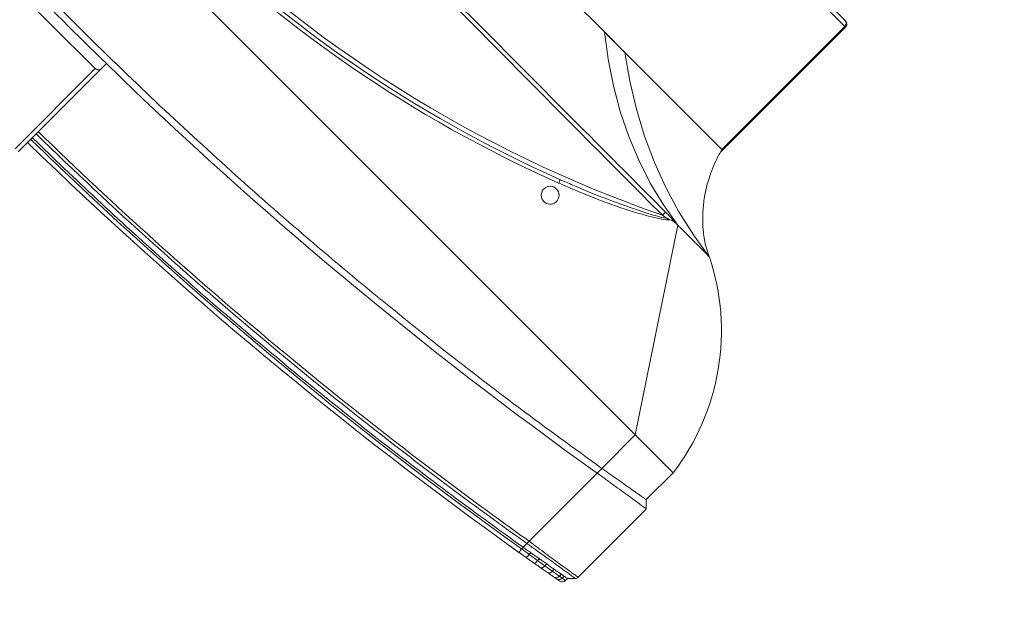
# Model space of a CAD drawing. Header units: millimetres. Extents: x 4946 to 18537, y -10559 to 785.
# Tile 47 of 79: x 7831 to 7868, y -753 to -730. Entities that reach past the tile are written whole.
import ezdxf

# ---------------------------------------------------------------- set-up
doc = ezdxf.new("R2010")
doc.units = ezdxf.units.MM
doc.layers.add('PG_WYMIARY', color=1, linetype='Continuous', lineweight=18)
doc.styles.add('BIKWYM', font='BIKROMSW.SHX', dxfattribs={"width": 0.8})
doc.dimstyles.new('BA_KR_50', dxfattribs={"dimscale": 0.5, "dimtxt": 25, "dimasz": 1.666667, "dimexe": 24, "dimexo": 0, "dimgap": 0, "dimtad": 0, "dimdec": 1, "dimrnd": 0.5, "dimzin": 9, "dimdsep": 46, "dimtxsty": 'BIKWYM', "dimblk": 'WYM-KR', "dimcen": 0, "dimdle": 20, "dimclrd": 256, "dimclre": 256, "dimclrt": 7, "dimadec": 0, "dimazin": 0, "dimtfac": 0.033333, "dimtdec": 1, "dimtmove": 0, "dimatfit": 3, "dimldrblk": 'WYM-KR', "dimfxl": 40, "dimfxlon": 1, "dimtvp": 0.8, "dimtolj": 1, "dimarcsym": 0})

# ---------------------------------------------------------------- blocks, each defined once
blk = doc.blocks.new('W_Gorny')
at = {"color": 7, "linetype": 'Continuous', "lineweight": 13}
for p, q in [((158.412, 222.424), (170.101, 222.424)), ((170.301, 222.224), (158.518, 222.224)), ((170.101, 222.424), (170.148, 222.424)), ((170.301, 214.424), (170.301, 222.224)), ((170.348, 222.224), (170.301, 222.224)), ((170.348, 214.27), (170.348, 222.224)), ((162.844, 214.424), (158.518, 214.424)), ((164.149, 214.424), (162.844, 214.424)), ((170.301, 214.424), (164.149, 214.424)), ((171.301, 210.624), (171.195, 210.624)), ((176.601, 202.624), (171.301, 210.624)), ((166.115, 208.333), (166.237, 208.382)), ((166.223, 207.917), (166.379, 207.917)), ((176.601, 202.624), (114.001, 202.624)), ((176.601, 200.505), (176.601, 202.624)), ((176.601, 202.624), (179.001, 202.624)), ((179.001, 202.624), (179.001, 200.924)), ((179.301, 200.624), (179.001, 200.924)), ((179.301, 196.307), (179.301, 200.624)), ((176.601, 200.205), (176.601, 200.505)), ((176.601, 195.89), (176.601, 200.205)), ((148.051, 197.616), (148.051, 197.316)), ((147.851, 192.024), (147.851, 197.113)), ((148.051, 197.316), (148.051, 192.024)), ((179.001, 195.924), (179.243, 196.166)), ((176.601, 195.89), (176.601, 195.889)), ((176.601, 195.505), (176.601, 195.746)), ((177.88, 195.609), (177.88, 195.725)), ((178.288, 195.797), (178.288, 195.675)), ((178.671, 195.737), (178.671, 195.865)), ((178.671, 195.737), (178.821, 195.762)), ((178.821, 195.892), (178.821, 195.762)), ((179.001, 195.791), (179.001, 195.924)), ((176.601, 195.408), (176.601, 195.505)), ((177.447, 195.349), (177.018, 195.276)), ((177.019, 195.473), (177.019, 195.576)), ((177.486, 195.656), (177.486, 195.546)), ((177.486, 195.546), (177.88, 195.609)), ((178.182, 195.478), (177.808, 195.412)), ((177.88, 195.609), (178.288, 195.675))]:
    blk.add_line(p, q, dxfattribs=at)
at = {"color": 7, "linetype": 'Continuous', "lineweight": 13, "flags": 128}
for points in [[(162.844, 214.424), (163.828, 213.674), (164.84, 212.999), (165.875, 212.401), (166.93, 211.882), (168.004, 211.444), (169.092, 211.088), (170.193, 210.814), (171.301, 210.624)], [(173.301, 210.624), (172.102, 210.81), (170.911, 211.081), (169.734, 211.436), (168.572, 211.874), (167.429, 212.393), (166.309, 212.992), (165.215, 213.67), (164.149, 214.424)], [(170.497, 210.649), (170.497, 210.64), (170.497, 210.626), (170.497, 210.606), (170.497, 210.582), (170.497, 210.553), (170.497, 210.521), (170.497, 210.486), (170.497, 210.451)], [(173.301, 210.624), (173.301, 210.624)], [(176.635, 195.211), (176.634, 195.215), (176.632, 195.226), (176.629, 195.244), (176.625, 195.269), (176.62, 195.299), (176.614, 195.333), (176.608, 195.37), (176.601, 195.408)], [(177.447, 195.349), (177.471, 195.368), (177.487, 195.411), (177.492, 195.474), (177.486, 195.546)], [(177.808, 195.412), (177.843, 195.432), (177.869, 195.476), (177.882, 195.538), (177.88, 195.609)]]:
    blk.add_lwpolyline(points, dxfattribs=at)
at = {"color": 7, "linetype": 'Continuous', "lineweight": 13}
for centre, radius, start, end in [((170.101, 222.224), 0.2, 0, 90), ((170.148, 222.224), 0.2, 0, 90), ((145.301, 262.47), 57.8, 244.15669, 295.84331), ((168.651, 201.28), 10.438, 7.3993, 63.5405), ((145.301, 262.502), 58.2, 248.97043, 291.02957), ((145.301, 262.47), 58, 248.97043, 291.02957), ((165.522, 207.964), 0.699, 17.8957, 31.9086), ((166.301, 207.524), 0.4, 101.2547, 78.7453), ((145.301, 386.596), 189.5, 269.22898, 270.77102), ((178.489, 195.717), 0.182, 283.9693, 6.258), ((178.632, 195.75), 0.19, 282.0762, 3.4382), ((178.801, 195.791), 0.2, 280.2205, 0), ((145.301, 381.596), 188.8, 270.83458, 279.54278), ((176.725, 195.376), 0.31, 341.0747, 18.2134), ((178.123, 195.636), 0.169, 290.5271, 13.0789), ((145.301, 381.596), 189, 270.8337, 279.54278)]:
    blk.add_arc(centre, radius, start, end, dxfattribs=at)
for points, knots in [([(162.844, 214.424), (163.084, 214.418), (163.315, 214.415), (163.75, 214.415), (163.956, 214.418), (164.149, 214.424)], [0, 0, 0, 0, 0.5, 0.5, 1, 1, 1, 1]), ([(173.301, 210.624), (173.178, 210.681), (172.936, 210.791), (172.615, 210.999), (172.291, 211.242), (171.969, 211.528), (171.684, 211.826), (171.449, 212.106), (171.236, 212.388), (171.026, 212.706), (170.822, 213.063), (170.633, 213.453), (170.448, 213.91), (170.352, 214.246), (170.301, 214.424)], [0, 0, 0, 0, 0.081243, 0.159496, 0.228668, 0.324664, 0.417114, 0.475875, 0.544111, 0.628925, 0.704327, 0.790663, 0.888837, 1, 1, 1, 1]), ([(146.801, 210.679), (149.701, 210.678), (156, 210.675), (163.898, 210.659), (168.897, 210.651), (170.497, 210.649)], [0, 0, 0, 0, 0.367071, 0.797446, 1, 1, 1, 1]), ([(170.497, 210.451), (168.897, 210.453), (163.898, 210.461), (155.999, 210.513), (149.701, 210.532), (146.801, 210.541)], [0, 0, 0, 0, 0.202565, 0.632935, 1, 1, 1, 1]), ([(170.882, 210.554), (170.862, 210.531), (170.757, 210.408), (170.392, 210.17), (169.598, 209.691), (168.401, 209.098), (167.179, 208.568), (166.434, 208.276), (166.186, 208.179)], [0, 0, 0, 0, 0.01705, 0.0927003, 0.2438059, 0.5463167, 0.8489737, 1, 1, 1, 1]), ([(166.237, 208.382), (166.443, 208.462), (167.144, 208.737), (168.326, 209.238), (169.523, 209.812), (170.343, 210.235), (170.675, 210.443), (170.782, 210.511)], [0, 0, 0, 0, 0.1321475, 0.4492475, 0.766291, 0.924138, 1, 1, 1, 1]), ([(170.497, 210.649), (170.559, 210.649), (170.619, 210.648), (170.74, 210.646), (170.8, 210.645), (170.889, 210.642), (170.919, 210.641), (170.978, 210.639), (171.007, 210.638), (171.064, 210.635), (171.091, 210.633), (171.131, 210.63), (171.145, 210.629), (171.164, 210.627), (171.17, 210.627), (171.183, 210.626), (171.189, 210.625), (171.195, 210.624)], [0, 0, 0, 0, 0.25, 0.25, 0.5, 0.5, 0.625, 0.625, 0.75, 0.75, 0.875, 0.875, 0.9375, 0.9375, 0.96875, 0.96875, 1, 1, 1, 1]), ([(170.882, 210.554), (170.858, 210.543), (170.825, 210.529), (170.792, 210.515), (170.783, 210.511), (170.782, 210.511)], [0, 0, 0, 0, 0.720229, 0.990553, 1, 1, 1, 1]), ([(171.195, 210.624), (171.121, 210.617), (171.013, 210.606), (170.913, 210.567), (170.882, 210.554)], [0, 0, 0, 0, 0.685418, 1, 1, 1, 1]), ([(172.289, 210.624), (172.256, 210.624), (172.223, 210.624), (172.156, 210.624), (172.122, 210.624), (172.019, 210.624), (171.95, 210.624), (171.879, 210.624)], [0, 0, 0, 0, 0.25, 0.25, 0.5, 0.5, 1, 1, 1, 1]), ([(172.879, 210.624), (172.854, 210.624), (172.828, 210.624), (172.773, 210.624), (172.744, 210.624), (172.657, 210.624), (172.595, 210.624), (172.53, 210.624)], [0, 0, 0, 0, 0.25, 0.25, 0.5, 0.5, 1, 1, 1, 1]), ([(173.216, 210.624), (173.206, 210.624), (173.194, 210.624), (173.168, 210.624), (173.154, 210.624), (173.11, 210.624), (173.077, 210.624), (173.041, 210.624)], [0, 0, 0, 0, 0.25, 0.25, 0.5, 0.5, 1, 1, 1, 1]), ([(179.001, 202.624), (179.001, 202.624), (179.001, 202.624), (179, 202.624), (178.997, 202.624), (178.994, 202.624), (178.99, 202.624), (178.985, 202.624), (178.979, 202.624), (178.972, 202.624), (178.964, 202.624), (178.944, 202.624), (178.902, 202.624), (178.822, 202.624), (178.721, 202.624), (178.56, 202.624), (178.31, 202.624), (178.004, 202.624), (177.734, 202.624), (177.521, 202.624), (177.299, 202.624), (177.116, 202.624), (176.977, 202.624), (176.883, 202.624), (176.79, 202.624), (176.696, 202.624), (176.633, 202.624), (176.601, 202.624)], [0, 0, 0, 0, 0.012521, 0.025026, 0.03752, 0.050008, 0.062494, 0.074984, 0.087481, 0.099992, 0.112521, 0.125072, 0.187649, 0.250099, 0.312511, 0.375131, 0.500003, 0.624875, 0.68748, 0.749907, 0.812342, 0.874933, 0.900008, 0.925013, 0.949988, 0.97497, 1, 1, 1, 1]), ([(179.301, 200.624), (179.276, 200.624), (179.143, 200.607), (178.79, 200.553), (178.454, 200.499), (178.047, 200.434), (177.596, 200.362), (177.105, 200.284), (176.771, 200.232), (176.601, 200.205)], [0, 0, 0, 0, 0.25, 0.375, 0.5, 0.625, 0.75, 0.875, 1, 1, 1, 1]), ([(176.601, 200.505), (176.671, 200.517), (176.741, 200.529), (176.881, 200.553), (176.95, 200.564), (177.019, 200.576)], [0, 0, 0, 0, 0.5, 0.5, 1, 1, 1, 1]), ([(177.88, 200.725), (177.954, 200.737), (178.025, 200.75), (178.161, 200.774), (178.226, 200.785), (178.288, 200.797)], [0, 0, 0, 0, 0.5, 0.5, 1, 1, 1, 1]), ([(178.671, 200.865), (178.644, 200.86), (178.616, 200.855), (178.558, 200.845), (178.527, 200.839), (178.431, 200.822), (178.362, 200.81), (178.288, 200.797)], [0, 0, 0, 0, 0.25, 0.25, 0.5, 0.5, 1, 1, 1, 1]), ([(179.001, 200.924), (179.001, 200.924), (178.998, 200.924), (178.982, 200.921), (178.971, 200.919), (178.925, 200.911), (178.88, 200.903), (178.821, 200.892)], [0, 0, 0, 0, 0.25, 0.25, 0.5, 0.5, 1, 1, 1, 1]), ([(114.001, 200.505), (115.66, 200.24), (118.977, 199.709), (123.974, 199.082), (128.981, 198.579), (133.997, 198.212), (139.019, 197.978), (144.045, 197.878), (148.931, 197.91), (153.676, 198.063), (158.278, 198.323), (162.874, 198.695), (167.462, 199.182), (172.041, 199.773), (175.081, 200.261), (176.601, 200.505)], [0, 0, 0, 0, 0.080142, 0.160209, 0.240216, 0.320178, 0.400109, 0.480022, 0.559931, 0.633191, 0.70647, 0.77978, 0.853131, 0.926534, 1, 1, 1, 1]), ([(147.851, 197.113), (147.868, 197.113), (147.883, 197.115), (147.914, 197.123), (147.928, 197.128), (147.954, 197.142), (147.966, 197.15), (147.987, 197.167), (147.996, 197.176), (148.021, 197.205), (148.032, 197.226), (148.048, 197.271), (148.051, 197.293), (148.051, 197.316)], [0, 0, 0, 0, 0.125, 0.125, 0.25, 0.25, 0.375, 0.375, 0.5, 0.5, 0.75, 0.75, 1, 1, 1, 1]), ([(176.601, 195.889), (176.636, 195.894), (176.832, 195.921), (177.188, 195.972), (177.646, 196.039), (178.069, 196.103), (178.397, 196.154), (178.686, 196.201), (178.931, 196.242), (179.132, 196.276), (179.248, 196.297), (179.301, 196.307), (179.301, 196.307), (179.301, 196.307)], [0, 0, 0, 0, 0.024997, 0.143188, 0.261407, 0.379344, 0.497303, 0.569292, 0.688031, 0.806759, 0.903387, 0.999999, 1, 1, 1, 1]), ([(179.243, 196.166), (179.243, 196.166), (179.243, 196.166), (179.198, 196.164), (179.091, 196.149), (178.901, 196.121), (178.664, 196.085), (178.382, 196.039), (178.06, 195.987), (177.644, 195.918), (177.193, 195.843), (176.839, 195.785), (176.641, 195.753), (176.602, 195.747)], [0, 0, 0, 0, 0.000001, 0.09489, 0.189789, 0.308179, 0.426579, 0.498578, 0.616669, 0.734742, 0.852883, 0.971001, 1, 1, 1, 1]), ([(179.243, 196.166), (179.245, 196.168), (179.263, 196.187), (179.293, 196.232), (179.298, 196.281), (179.301, 196.307)], [0, 0, 0, 0, 0.070465, 0.500366, 1, 1, 1, 1]), ([(148.051, 193.299), (152.834, 193.368), (157.614, 193.62), (164.759, 194.268), (167.136, 194.53), (170.693, 194.989), (171.877, 195.154), (174.241, 195.505), (175.422, 195.692), (176.601, 195.89)], [0, 0, 0, 0, 0.5, 0.5, 0.75, 0.75, 0.875, 0.875, 1, 1, 1, 1]), ([(176.601, 195.746), (176.307, 195.696), (176.012, 195.648), (175.422, 195.551), (174.536, 195.409), (173.65, 195.273), (171.877, 195.01), (170.693, 194.846), (167.136, 194.387), (164.759, 194.126), (157.613, 193.478), (152.834, 193.227), (148.051, 193.157)], [0, 0, 0, 0, 0.03125, 0.03125, 0.0625, 0.125, 0.125, 0.25, 0.25, 0.5, 0.5, 1, 1, 1, 1]), ([(176.602, 195.747), (176.602, 195.75), (176.607, 195.768), (176.607, 195.814), (176.603, 195.863), (176.601, 195.889)], [0, 0, 0, 0, 0.068942, 0.498545, 1, 1, 1, 1]), ([(177.88, 195.725), (177.809, 195.712), (177.682, 195.69), (177.546, 195.667), (177.486, 195.656)], [0, 0, 0, 0, 0.559636, 1, 1, 1, 1]), ([(178.671, 195.865), (178.645, 195.86), (178.535, 195.84), (178.402, 195.817), (178.289, 195.797), (178.288, 195.797)], [0.3353324, 0.3353324, 0.3353324, 0.3353324, 0.375, 0.5, 0.5014146, 0.5014146, 0.5014146, 0.5014146]), ([(179.001, 195.924), (178.992, 195.923), (178.974, 195.919), (178.868, 195.9), (178.821, 195.892)], [0, 0, 0, 0, 0.560607, 1, 1, 1, 1]), ([(178.821, 195.762), (178.861, 195.768), (178.943, 195.782), (178.994, 195.79), (178.999, 195.791), (179.001, 195.791)], [0, 0, 0, 0, 0.380396, 0.769708, 1, 1, 1, 1]), ([(148.051, 192.916), (149.389, 192.943), (152.063, 192.999), (156.073, 193.19), (160.078, 193.46), (164.143, 193.822), (168.264, 194.281), (172.44, 194.834), (175.214, 195.282), (176.601, 195.505)], [0, 0, 0, 0, 0.139837, 0.2797, 0.419605, 0.559567, 0.706273, 0.853078, 1, 1, 1, 1]), ([(177.019, 195.576), (176.942, 195.563), (176.803, 195.539), (176.663, 195.516), (176.601, 195.505)], [0, 0, 0, 0, 0.558376, 1, 1, 1, 1]), ([(176.601, 195.408), (176.601, 195.408), (176.742, 195.426), (176.88, 195.449), (177.019, 195.473)], [0, 0, 0, 0, 0.000014, 1, 1, 1, 1]), ([(178.533, 195.54), (178.483, 195.531), (178.381, 195.513), (178.249, 195.49), (178.183, 195.478)], [0, 0, 0, 0, 0.495647, 1, 1, 1, 1]), ([(178.837, 195.595), (178.837, 195.595), (178.833, 195.594), (178.819, 195.591), (178.809, 195.59), (178.767, 195.582), (178.726, 195.575), (178.672, 195.565)], [0, 0, 0, 0, 0.25, 0.25, 0.5, 0.5, 1, 1, 1, 1]), ([(176.633, 195.211), (176.586, 195.203), (176.477, 195.184), (176.266, 195.149), (176.115, 195.124), (176.05, 195.114)], [0, 0, 0, 0, 0.30666, 0.705373, 1, 1, 1, 1]), ([(176.843, 195.246), (176.833, 195.245), (176.814, 195.241), (176.731, 195.227), (176.657, 195.215), (176.647, 195.213)], [0, 0, 0, 0, 0.464947, 0.930171, 1, 1, 1, 1])]:
    blk.add_open_spline(points, degree=3, knots=knots, dxfattribs=at)
for points in [[(170.782, 210.511), (170.687, 210.491), (170.592, 210.471), (170.497, 210.451)], [(171.879, 210.624), (171.692, 210.624), (171.497, 210.624), (171.301, 210.624)], [(172.53, 210.624), (172.454, 210.624), (172.373, 210.624), (172.289, 210.624)], [(173.041, 210.624), (172.993, 210.624), (172.939, 210.624), (172.879, 210.624)], [(173.301, 210.624), (173.301, 210.624), (173.272, 210.624), (173.216, 210.624)], [(177.486, 200.656), (177.334, 200.63), (177.178, 200.603), (177.019, 200.576)], [(177.88, 200.725), (177.755, 200.703), (177.623, 200.68), (177.486, 200.656)], [(178.821, 200.892), (178.778, 200.884), (178.728, 200.875), (178.671, 200.865)], [(148.051, 197.616), (157.604, 197.755), (167.148, 198.618), (176.601, 200.205)], [(142.551, 197.616), (144.385, 197.589), (146.218, 197.589), (148.051, 197.616)], [(179.243, 196.166), (179.243, 196.166), (179.243, 196.166), (179.243, 196.166)], [(179.301, 196.307), (179.301, 196.307), (179.301, 196.307), (179.301, 196.307)], [(176.602, 195.747), (176.601, 195.747), (176.601, 195.746), (176.601, 195.746)], [(177.88, 195.725), (178.028, 195.751), (178.164, 195.775), (178.288, 195.797)], [(178.288, 195.675), (178.437, 195.699), (178.565, 195.72), (178.671, 195.737)], [(178.821, 195.892), (178.778, 195.884), (178.728, 195.875), (178.671, 195.865)], [(177.017, 195.276), (176.891, 195.254), (176.763, 195.233), (176.635, 195.211)], [(177.019, 195.576), (177.178, 195.603), (177.334, 195.63), (177.486, 195.656)], [(177.019, 195.473), (177.179, 195.498), (177.335, 195.522), (177.486, 195.546)], [(177.808, 195.412), (177.693, 195.392), (177.573, 195.371), (177.447, 195.349)], [(178.672, 195.565), (178.632, 195.558), (178.586, 195.55), (178.533, 195.54)]]:
    blk.add_open_spline(points, degree=3, dxfattribs=at)
blk = doc.blocks.new('WYM-KR')
at = {"color": 7, "linetype": 'ByBlock'}
blk.add_line((6.24, 6.24), (-6.24, -6.24), dxfattribs=at)
at = {"linetype": 'ByBlock'}
blk.add_line((11.52, 0), (-11.52, 0), dxfattribs=at)
blk = doc.blocks.new('*D308')
at = {"layer": 'Defpoints', "color": 0, "transparency": 16777216}
for p in [(7475.048, -697.305), (7885.048, -697.305), (7885.048, -784.376)]:
    blk.add_point(p, dxfattribs=at)
at = {"layer": 'PG_WYMIARY', "lineweight": -2, "transparency": 16777216}
for p, q in [((7475.048, -764.376), (7475.048, -796.376)), ((7885.048, -764.376), (7885.048, -796.376)), ((7475.881, -784.376), (7884.214, -784.376))]:
    blk.add_line(p, q, dxfattribs=at)
at = {"layer": 'PG_WYMIARY', "lineweight": -2, "transparency": 16777216, "xscale": 0.8333333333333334, "yscale": 0.8333333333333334, "zscale": 0.8333333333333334, "rotation": 180}
blk.add_blockref('WYM-KR', (7475.048, -784.376), dxfattribs=at)
at = {"layer": 'PG_WYMIARY', "lineweight": -2, "transparency": 16777216, "xscale": 0.8333333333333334, "yscale": 0.8333333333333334, "zscale": 0.8333333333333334}
blk.add_blockref('WYM-KR', (7885.048, -784.376), dxfattribs=at)
at = {"layer": 'PG_WYMIARY', "color": 7, "transparency": 16777216, "insert": (7680.048, -774.376), "char_height": 12.5, "attachment_point": 5, "style": 'BIKWYM'}
blk.add_mtext('\\A1;410', dxfattribs=at)
blk = doc.blocks.new('*D333')
at = {"layer": 'Defpoints', "color": 0, "transparency": 16777216}
for p in [(7885.048, -697.305), (7792.142, -1257.305), (7885.048, -1257.305)]:
    blk.add_point(p, dxfattribs=at)
at = {"layer": 'PG_WYMIARY', "lineweight": -2, "transparency": 16777216}
for p, q in [((7812.142, -697.305), (7780.142, -697.305)), ((7792.142, -698.138), (7792.142, -1256.472)), ((7812.142, -1257.305), (7780.142, -1257.305))]:
    blk.add_line(p, q, dxfattribs=at)
at = {"layer": 'PG_WYMIARY', "lineweight": -2, "transparency": 16777216, "xscale": 0.8333333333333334, "yscale": 0.8333333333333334, "zscale": 0.8333333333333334}
for p, rotation in [((7792.142, -697.305), 90), ((7792.142, -1257.305), 270)]:
    blk.add_blockref('WYM-KR', p, dxfattribs=dict(at, rotation=rotation))
at = {"layer": 'PG_WYMIARY', "color": 7, "transparency": 16777216, "insert": (7782.142, -977.305), "char_height": 12.5, "attachment_point": 5, "rotation": 90, "style": 'BIKWYM'}
blk.add_mtext('\\A1;560', dxfattribs=at)

msp = doc.modelspace()

# ---------------------------------------------------------------- block references
at = {"color": 18, "lineweight": 13, "true_color": 0x000000, "xscale": 0.8500000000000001, "yscale": 0.8500000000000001, "zscale": 0.8500000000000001, "rotation": 315.000000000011}
msp.add_blockref('W_Gorny', (7626.419, -761.27), dxfattribs=at)

# ---------------------------------------------------------------- dimensions: what is measured, and where the dimension line sits
at = {"layer": 'PG_WYMIARY'}
dim = msp.add_linear_dim(base=(7792.142, -1257.305), p1=(7885.048, -697.305), p2=(7885.048, -1257.305), angle=90, dimstyle='BA_KR_50', override={"dimdec": 0, "dimrnd": 0, "dimtmove": 1}, dxfattribs=at)
dim.commit()
dim.dimension.update_dxf_attribs({"geometry": '*D333', "text_midpoint": (7782.142, -977.305)})
dim = msp.add_linear_dim(base=(7885.048, -784.376), p1=(7475.048, -697.305), p2=(7885.048, -697.305), dimstyle='BA_KR_50', override={"dimdec": 0, "dimrnd": 0, "dimtmove": 1}, dxfattribs=at)
dim.commit()
dim.dimension.update_dxf_attribs({"geometry": '*D308', "text_midpoint": (7680.048, -774.376)})

doc.saveas('drawing.dxf')
